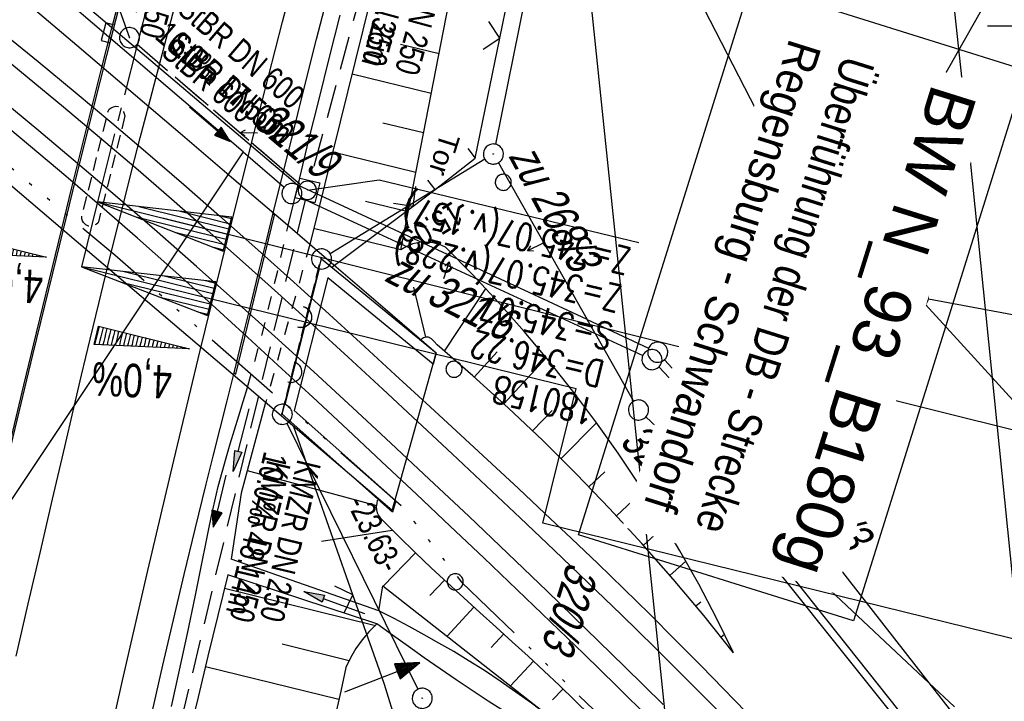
# Model space of a CAD drawing. Extents: x 507679 to 508174, y 445771 to 446563.
# Tile 6 of 43: x 507823 to 507896, y 445850 to 445900. Entities that reach past the tile are written whole.
import ezdxf

# ---------------------------------------------------------------- set-up
doc = ezdxf.new("R2010")
doc.units = 0
doc.header["$LTSCALE"] = 10
doc.header["$MEASUREMENT"] = 0
for name, pattern in [('ACAD_ISO14W100', [25.5, 12, -3, 0.5, -3, 0.5, -3, 0.5, -3]), ('ACHSE', [5.5, 4, -0.5, 0.5, -0.5]), ('AUSGEZOGEN', [0]), ('LT00', [0]), ('LT01', [0.2, 0.1, -0.1]), ('LT12', [0.4, 0.3, -0.1]), ('LT17', [0.15, 0.1, -0.05]), ('STRICHLINIE2', [0.375, 0.25, -0.125])]:
    doc.linetypes.add(name, pattern=pattern)
doc.layers.get('0').update_dxf_attribs({"linetype": 'LT00'})
for name, color, linetype in [('--EK_BW_TEXT_A', 20, 'LT00'), ('--EK_FBR', 250, 'LT00'), ('--EK_Halt-Pfeil', 4, 'LT00'), ('--EK_Haltung', 7, 'STRICHLINIE2'), ('--EK_Haltung-Text', 140, 'LT00'), ('--EK_Schacht-Text', 5, 'LT00'), ('--EL_DFK_AB_L', 21, 'LT00'), ('--EL_DFK_AB_P', 7, 'LT00'), ('--EL_Halt-Pfeil', 4, 'LT00'), ('--EL_Haltung', 182, 'STRICHLINIE2'), ('--EL_Haltung-Text', 182, 'LT00'), ('-AX-093', 35, 'ACHSE'), ('-EL-93-1', 250, 'LT00'), ('-QUE-40O', 11, 'Continuous'), ('-QUE-40W', 11, 'Continuous'), ('ABSTAND', 8, 'LT00'), ('DB-KABEL', 210, 'ACAD_ISO14W100'), ('DFK_AB_L', 21, 'LT00'), ('DFK_AB_P', 7, 'LT00'), ('DFK_BEBAUUNG', 250, 'LT00'), ('DFK_FLUR_NR', 250, 'LT00'), ('DFK_FLURNR_PFEIL', 250, 'LT00'), ('DFK_GZPKT', 250, 'LT00'), ('DFK_KATASTER', 250, 'LT00'), ('DFK_VERMPKT', 252, 'LT00'), ('DL', 182, 'LT12'), ('DL_PFEIL', 201, 'LT00'), ('DL_TEXT', 182, 'LT00'), ('PFEIL', 140, 'AUSGEZOGEN'), ('STROM_FREILTG', 80, 'STROMFREILEITUNG'), ('STROM_TEXT', 80, 'Continuous'), ('TOR_TEXT_A', 11, 'Continuous'), ('V128_AFBR_BAB', 250, 'LT00'), ('V128_BOESCH', 250, 'LT00'), ('V128_BOSCHUNG', 250, 'LT00'), ('V128_BR_KAPPE', 30, 'LT00'), ('V128_BR_WID', 30, 'LT17'), ('V128_BRUECK', 30, 'LT17'), ('V128_GRABEN', 250, 'LT00'), ('V128_H_BORD', 8, 'LT00'), ('V128_KA_MULD', 182, 'LT00'), ('V128_KA_PRUF', 182, 'LT00'), ('V128_LD_MARK', 250, 'LT00'), ('V128_OK_GLEIS', 251, 'LT00'), ('V128_RASTER', 250, 'LT00'), ('V128_RAUHGE', 250, 'LT00'), ('V128_SINKK', 182, 'LT00'), ('V128_TOR', 10, 'LT00'), ('V128_UK_DURCH', 182, 'LT00'), ('V128_Verdeckt', 253, 'LT00'), ('V128_ZAUN', 40, 'LT00')]:
    doc.layers.add(name, color=color, linetype=linetype)
doc.styles.add('Beschrift', font='ARIAL.TTF')
doc.styles.add('Haltungsbeschriftung', font='ARIAL.TTF', dxfattribs={"width": 0.75})
doc.styles.add('schachtbeschriftung', font='romans.shx', dxfattribs={"width": 0.75, "height": 2})
doc.styles.get("Standard").update_dxf_attribs({"font": 'ARIAL.TTF'})
doc.styles.add('Strom', font='txt-alt.shx')
doc.linetypes.add('STROMFREILEITUNG', pattern='A,12.7,-5.5,["xx",Strom,S=2.5,R=0,X=-2.6,Y=-0.85],-4.35', length=22.55)

# ---------------------------------------------------------------- blocks, each defined once
blk = doc.blocks.new('SYMB7060')
at = {"color": 0, "linetype": 'ByBlock'}
for p, q in [((-0.26, 0), (0, 0)), ((-0.08, 0.045), (0, 0)), ((0, 0), (-0.08, -0.045))]:
    blk.add_line(p, q, dxfattribs=at)
blk = doc.blocks.new('SYMB7010')
at = {"color": 0, "linetype": 'ByBlock'}
for points in [[(-0.031408, 0.499213), (-0.093728, 0.49134), (-0.15457, 0.475719), (-0.212975, 0.452595), (-0.268021, 0.422333), (-0.31884, 0.385411), (-0.36463, 0.342411), (-0.40467, 0.29401), (-0.438329, 0.240973), (-0.465074, 0.184136), (-0.484486, 0.124395), (-0.496256, 0.062692), (-0.5002, 0)], [(0.5002, 0), (0.496256, 0.062692), (0.484485, 0.124395), (0.465074, 0.184136), (0.438329, 0.240973), (0.40467, 0.29401), (0.36463, 0.342411), (0.31884, 0.385411), (0.268021, 0.422333), (0.212975, 0.452595), (0.15457, 0.475719), (0.093728, 0.49134), (0.031408, 0.499213), (-0.031408, 0.499213)], [(-0.5002, 0), (-0.496256, -0.062692), (-0.484486, -0.124395), (-0.465075, -0.184136), (-0.438329, -0.240973), (-0.404671, -0.29401), (-0.36463, -0.342411), (-0.31884, -0.385411), (-0.268021, -0.422333), (-0.212975, -0.452595), (-0.154571, -0.475719), (-0.093728, -0.49134), (-0.031408, -0.499213), (0.031408, -0.499213)], [(0.031408, -0.499213), (0.093728, -0.491341), (0.15457, -0.475719), (0.212975, -0.452595), (0.268021, -0.422333), (0.31884, -0.385411), (0.36463, -0.342411), (0.404671, -0.294011), (0.438329, -0.240974), (0.465075, -0.184136), (0.484486, -0.124395), (0.496256, -0.062692), (0.500201, 0)]]:
    blk.add_lwpolyline(points, dxfattribs=at)
blk = doc.blocks.new('SYMB18')
at = {"color": 0, "linetype": 'ByBlock'}
for p, q in [((1, 0.13), (0, 0)), ((0.615385, 0.08), (1, 0.08)), ((0.923077, 0.12), (1, 0.12)), ((0.000669, 0), (1, 0)), ((0.307692, 0.04), (1, 0.04)), ((0.307692, -0.04), (1, -0.04)), ((0.615385, -0.08), (1, -0.08)), ((0.923077, -0.12), (1, -0.12))]:
    blk.add_line(p, q, dxfattribs=at)
at = {"color": 0, "linetype": 'ByBlock', "flags": 128}
blk.add_lwpolyline([(0, 0), (1, -0.13), (1, 0.13)], dxfattribs=at)
blk = doc.blocks.new('Pfreil3')
at = {"layer": 'PFEIL'}
blk.add_hatch(color=256, dxfattribs=at).paths.add_polyline_path([(-1.549, 0.273), (-1.549, -0.273), (0, 0)])
for p, q in [((-1.549, 0), (-4.831, 0)), ((-1.549, -0.273), (-1.549, 0.273)), ((-1.549, 0.273), (0, 0)), ((0, 0), (-1.549, -0.273))]:
    blk.add_line(p, q, dxfattribs=at)
blk = doc.blocks.new('SYMB0011')
at = {"color": 0, "linetype": 'ByBlock'}
for p, q in [((0.5, 0), (-0.5, 0)), ((0, 0.5), (0, -0.5))]:
    blk.add_line(p, q, dxfattribs=at)
blk = doc.blocks.new('SYMB0070')
at = {"color": 0, "linetype": 'ByBlock'}
for p, q in [((-0.5, 0), (0.2, 0)), ((0.5, 0), (0.2, 0.1)), ((0.2, 0.1), (0.2, 0)), ((0.468, 0), (0.21, 0.086)), ((0.21, 0.086), (0.21, -0.086)), ((0.21, -0.086), (0.468, 0)), ((0.22, -0.072), (0.437, 0)), ((0.23, -0.058), (0.405, 0)), ((0.24, -0.045), (0.374, 0)), ((0.342, 0), (0.25, 0.031)), ((0.25, 0.031), (0.25, -0.031)), ((0.25, -0.031), (0.342, 0)), ((0.26, -0.017), (0.31, 0)), ((0.27, -0.003), (0.279, 0))]:
    blk.add_line(p, q, dxfattribs=at)
for points in [[(0.2, 0), (0.2, -0.1), (0.5, 0)], [(0.437, 0), (0.22, 0.072), (0.22, -0.072)], [(0.405, 0), (0.23, 0.058), (0.23, -0.058)], [(0.374, 0), (0.24, 0.045), (0.24, -0.045)], [(0.31, 0), (0.26, 0.017), (0.26, -0.017)], [(0.279, 0), (0.27, 0.003), (0.27, -0.003)]]:
    blk.add_lwpolyline(points, dxfattribs=at)
blk = doc.blocks.new('SYMB0024')
at = {"color": 0, "linetype": 'ByBlock'}
for p, q in [((-0.5, 0.5), (0, 0)), ((0, 0), (0.5, 0.5))]:
    blk.add_line(p, q, dxfattribs=at)
blk = doc.blocks.new('SYMB0652')
at = {"color": 0, "linetype": 'ByBlock'}
blk.add_lwpolyline([(-0.15, -0.075), (0.15, -0.075), (0.15, 0.075), (-0.15, 0.075), (-0.15, -0.075)], dxfattribs=at)
blk = doc.blocks.new('SYMB0003')
at = {"color": 0, "linetype": 'ByBlock'}
for p, q in [((-0.015712, 0), (0.010166, 0.012015)), ((0, -0.021257), (-0.015712, 0)), ((0.010166, 0.012015), (0, -0.021257))]:
    blk.add_line(p, q, dxfattribs=at)
for points in [[(-0.031395, 0.499013), (-0.093691, 0.491144), (-0.154509, 0.475528), (-0.21289, 0.452414), (-0.267913, 0.422164), (-0.318712, 0.385257), (-0.364484, 0.342274), (-0.404509, 0.293893), (-0.438154, 0.240877), (-0.464888, 0.184062), (-0.484292, 0.124345), (-0.496058, 0.062667), (-0.5, 0)], [(0.5, 0), (0.496057, 0.062667), (0.484292, 0.124345), (0.464888, 0.184062), (0.438153, 0.240877), (0.404509, 0.293893), (0.364484, 0.342274), (0.318712, 0.385257), (0.267913, 0.422164), (0.21289, 0.452414), (0.154509, 0.475528), (0.093691, 0.491144), (0.031395, 0.499013), (-0.031395, 0.499013)], [(-0.5, 0), (-0.496058, -0.062667), (-0.484292, -0.124345), (-0.464888, -0.184062), (-0.438154, -0.240877), (-0.404509, -0.293893), (-0.364485, -0.342274), (-0.318712, -0.385257), (-0.267914, -0.422164), (-0.21289, -0.452414), (-0.154509, -0.475529), (-0.093691, -0.491144), (-0.031395, -0.499014), (0.031395, -0.499014)], [(0.031395, -0.499014), (0.093691, -0.491144), (0.154509, -0.475529), (0.21289, -0.452414), (0.267914, -0.422164), (0.318712, -0.385257), (0.364485, -0.342274), (0.404509, -0.293893), (0.438154, -0.240877), (0.464889, -0.184062), (0.484292, -0.124345), (0.496058, -0.062667), (0.5, 0)]]:
    blk.add_lwpolyline(points, dxfattribs=at)
blk = doc.blocks.new('SYMB1210')
at = {"color": 0, "linetype": 'ByBlock'}
blk.add_line((0.018815, -0.179014), (0.055623, -0.17119), dxfattribs=at)
for points in [[(-0.2, -0.2), (-0.2, 0.2), (0.2, 0.2), (0.2, -0.2), (-0.2, -0.2)], [(0.018815, 0.179014), (-0.018815, 0.179014), (-0.055623, 0.17119), (-0.09, 0.155885), (-0.120444, 0.133766), (-0.145623, 0.105801), (-0.164438, 0.073213), (-0.176067, 0.037424), (-0.18, 0)], [(-0.18, 0), (-0.176067, -0.037424), (-0.164438, -0.073213), (-0.145623, -0.105801), (-0.120444, -0.133766), (-0.09, -0.155885), (-0.055623, -0.17119), (-0.018815, -0.179014), (0.018815, -0.179014)], [(0.18, 0), (0.176067, 0.037424), (0.164438, 0.073213), (0.145623, 0.105801), (0.120444, 0.133766), (0.09, 0.155885), (0.055623, 0.17119), (0.018815, 0.179014)], [(0.055623, -0.17119), (0.09, -0.155885), (0.120444, -0.133766), (0.145623, -0.105801), (0.164438, -0.073213), (0.176067, -0.037424), (0.18, 0)]]:
    blk.add_lwpolyline(points, dxfattribs=at)
blk = doc.blocks.new('SYMB1107')
at = {"color": 0, "linetype": 'ByBlock'}
for points in [[(-0.2, 0), (-0.196157, 0.039018), (-0.184776, 0.076537), (-0.166294, 0.111114), (-0.141421, 0.141421), (-0.111114, 0.166294), (-0.076537, 0.184776), (-0.039018, 0.196157), (0, 0.2)], [(0, 0.2), (0.039018, 0.196157), (0.076537, 0.184776), (0.111114, 0.166294), (0.141421, 0.141421), (0.166294, 0.111114), (0.184776, 0.076537), (0.196157, 0.039018), (0.2, 0)]]:
    blk.add_lwpolyline(points, dxfattribs=at)

msp = doc.modelspace()

# ---------------------------------------------------------------- hatches: boundary and pattern name
at = {"layer": '-QUE-40O'}
h = msp.add_hatch(dxfattribs=at)
h.set_pattern_fill('LT_0', color=256, scale=0.3, angle=256.17116, style=0, pattern_type=2)
h.set_pattern_definition([(256.17115593, (-2.12757, -3.61273), (0.29130422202, -0.07170669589), [0.3])])
h.paths.add_polyline_path([(507828.629, 445877.595), (507835.426, 445875.922), (507828.294, 445876.235)])
at = {"layer": '-QUE-40W'}
h = msp.add_hatch(dxfattribs=at)
h.set_pattern_fill('LT_0', color=256, scale=0.3, angle=256.17116, style=0, pattern_type=2)
h.set_pattern_definition([(256.17115593, (0.7908, -0.1288), (0.29130422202, -0.07170669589), [0.3])])
h.paths.add_polyline_path([(507817.953, 445884.425), (507824.75, 445882.752), (507817.619, 445883.066)])
at = {"layer": 'STROM_TEXT'}
h = msp.add_hatch(color=256, dxfattribs=at)
edge = h.paths.add_edge_path()
edge.add_arc((507893.275, 445894.366), 1, 0, 360)

# ---------------------------------------------------------------- linework, layer by layer
at = {"layer": '--EK_FBR', "color": 2}
for points in [[(507822.126, 445869.321), (507823.058, 445873.212), (507823.996, 445877.101), (507824.94, 445880.989), (507825.888, 445884.875), (507826.618, 445887.859), (507827.353, 445890.841), (507828.095, 445893.821), (507828.845, 445896.8), (507829.624, 445899.848), (507830.412, 445902.893), (507831.209, 445905.937), (507832.012, 445908.978), (507832.819, 445912.019), (507834.458, 445918.15), (507836.107, 445924.278), (507837.767, 445930.404), (507839.435, 445936.527), (507840.508, 445940.448), (507841.585, 445944.368), (507842.669, 445948.287), (507843.76, 445952.203), (507844.861, 445956.117)], [(507822.472, 445852.983), (507823.377, 445856.89), (507824.287, 445860.795), (507825.199, 445864.7), (507826.112, 445868.605), (507826.738, 445871.282), (507827.366, 445873.958), (507827.999, 445876.633), (507828.64, 445879.306), (507829.291, 445881.977), (507829.893, 445884.402), (507830.505, 445886.824), (507831.123, 445889.245), (507831.748, 445891.664), (507832.376, 445894.083), (507834.567, 445902.455)]]:
    msp.add_lwpolyline(points, dxfattribs=at)
at = {"layer": '--EK_FBR'}
msp.add_lwpolyline([(507832.648, 445848.915), (507833.43, 445852.303), (507834.221, 445855.688), (507835.022, 445859.07), (507835.837, 445862.45), (507836.666, 445865.826), (507837.183, 445867.899), (507837.704, 445869.972), (507838.225, 445872.044), (507838.745, 445874.117), (507839.362, 445876.601), (507839.974, 445879.087), (507840.583, 445881.573), (507841.192, 445884.06), (507841.801, 445886.546), (507842.828, 445890.704), (507843.865, 445894.859), (507844.915, 445899.011), (507845.977, 445903.159)], dxfattribs=at)
at = {"layer": '--EK_Haltung'}
for p, q in [((507836.858, 445921.562), (507831.131, 445899.855)), ((507852.235, 445917.272), (507844.416, 445888.461)), ((507831.509, 445898.641), (507843.651, 445888.225)), ((507844.046, 445887.007), (507833.221, 445841.637))]:
    msp.add_line(p, q, dxfattribs=at)
at = {"layer": '--EK_Schacht-Text', "flags": 128}
msp.add_lwpolyline([(507801.204, 445915.94), (507813.864, 445930.796), (507822.293, 445923.292), (507830.94, 445899.13)], dxfattribs=at)
at = {"layer": '--EL_DFK_AB_L'}
for p, q in [((507863.981, 445919.343), (507858.26, 445891.185)), ((507857.47, 445890.056), (507845.921, 445883.01)), ((507845.097, 445881.892), (507842.534, 445871.757)), ((507842.682, 445870.358), (507852.469, 445850.512))]:
    msp.add_line(p, q, dxfattribs=at)
at = {"layer": '--EL_Haltung'}
for p, q in [((507836.858, 445921.562), (507831.131, 445899.855)), ((507852.235, 445917.272), (507844.416, 445888.461)), ((507831.509, 445898.641), (507843.651, 445888.225)), ((507844.046, 445887.007), (507833.221, 445841.637))]:
    msp.add_line(p, q, dxfattribs=at)
at = {"layer": '-AX-093', "ltscale": 0.2}
msp.add_lwpolyline([(507864.233, 446012.817), (507860.404, 446000.662), (507856.652, 445988.484), (507852.976, 445976.282), (507849.376, 445964.057), (507845.854, 445951.81), (507842.408, 445939.541), (507839.04, 445927.251), (507835.748, 445914.939), (507832.534, 445902.608), (507829.398, 445890.256), (507828.556, 445886.886), (507827.358, 445882.044)], dxfattribs=at)
at = {"layer": '-EL-93-1'}
for p, q in [((507833.408, 445885.679), (507925.598, 445862.745)), ((507832.213, 445880.849), (507864.283, 445872.955)), ((507861.812, 445862.917), (507864.283, 445872.955))]:
    msp.add_line(p, q, dxfattribs=at)
msp.add_lwpolyline([(507921.977, 445848.107), (507861.812, 445862.917)], dxfattribs=at)
at = {"layer": '-QUE-40O', "flags": 128}
msp.add_lwpolyline([(507828.294, 445876.235), (507828.629, 445877.595), (507835.426, 445875.922), (507828.294, 445876.235)], dxfattribs=at)
at = {"layer": '-QUE-40W', "flags": 128}
msp.add_lwpolyline([(507817.619, 445883.066), (507817.953, 445884.425), (507824.75, 445882.752), (507817.619, 445883.066)], dxfattribs=at)
at = {"layer": 'DB-KABEL', "ltscale": 0.05, "flags": 128}
msp.add_lwpolyline([(507712.563, 445964.849), (507713.226, 445964.481), (507729.319, 445955.023), (507748.234, 445943.132), (507765.9, 445931.243), (507781.758, 445920.11), (507799.618, 445906.749), (507804.769, 445904.093), (507813.209, 445896.897), (507829.852, 445882.917), (507851.226, 445864.237), (507855.731, 445858.507), (507867.511, 445847.161), (507878.153, 445836.414), (507894.24, 445819.115), (507906.521, 445805.121), (507915.125, 445794.941), (507924.77, 445783.135), (507928.721, 445778.091)], dxfattribs=at)
at = {"layer": 'DFK_AB_L'}
for p, q in [((507863.981, 445919.343), (507858.26, 445891.185)), ((507857.47, 445890.056), (507845.921, 445883.01)), ((507845.097, 445881.892), (507842.534, 445871.757)), ((507842.682, 445870.358), (507852.469, 445850.512))]:
    msp.add_line(p, q, dxfattribs=at)
at = {"layer": 'DFK_BEBAUUNG'}
msp.add_lwpolyline([(507853.621, 445874.769), (507845.75, 445881.199), (507843.241, 445871.309), (507850.82, 445864.577), (507850.581, 445863.719), (507842.351, 445871.028), (507845.28, 445882.618), (507853.85, 445875.608), (507853.621, 445874.769)], dxfattribs=at)
at = {"layer": 'DFK_KATASTER'}
for p, q in [((507923.171, 445951.776), (507884.721, 445883.859)), ((507868.574, 445911.472), (507881.176, 445887.056)), ((507816.111, 445911.359), (507843.481, 445888.138)), ((507839.431, 445890.619), (507815.99, 445910.688)), ((507839.431, 445890.619), (507819.97, 445861.449)), ((507839.431, 445890.619), (507842.501, 445887.988)), ((507858.481, 445889.797), (507865.12, 445878.098)), ((507843.481, 445888.138), (507849.651, 445885.28)), ((507843.752, 445887.186), (507848.881, 445884.819)), ((507882.109, 445885.924), (507884.721, 445883.859)), ((507865.12, 445878.098), (507849.651, 445885.28)), ((507848.881, 445884.819), (507865.71, 445877.068)), ((507884.721, 445883.859), (507889.273, 445880.245)), ((507890.366, 445879.225), (507906.755, 445861.255)), ((507890.598, 445879.643), (507958.911, 445867.008)), ((507865.71, 445877.068), (507865.12, 445878.098)), ((507865.12, 445878.098), (507869.7, 445875.975)), ((507865.71, 445877.068), (507868.581, 445872.001)), ((507865.71, 445877.068), (507869.27, 445875.424)), ((507870.888, 445875.105), (507876.493, 445869.002)), ((507870.464, 445874.561), (507875.707, 445868.986)), ((507875.11, 445865.559), (507869.497, 445870.835)), ((507875.951, 445867.74), (507875.11, 445865.559)), ((507876.686, 445867.768), (507875.501, 445865.2)), ((507877.462, 445867.858), (507890.621, 445850.989)), ((507875.11, 445865.559), (507875.501, 445865.2)), ((507875.501, 445865.2), (507890.621, 445850.989)), ((507875.938, 445864.542), (507889.723, 445847.245)), ((507875.339, 445864.334), (507889.272, 445846.924)), ((507890.621, 445850.989), (507892.534, 445849.193)), ((507890.621, 445850.989), (507892.58, 445848.48))]:
    msp.add_line(p, q, dxfattribs=at)
at = {"layer": 'DL'}
msp.add_line((507831.509, 445898.641), (507843.651, 445888.225), dxfattribs=at)
at = {"layer": 'STROM_FREILTG', "ltscale": 0.05, "flags": 128}
for points in [[(507904.29, 445785.744), (507903.56, 445792.917), (507893.275, 445894.366), (507863.688, 446168.773), (507847.964, 446316.958), (507841.055, 446375.034)], [(507821.345, 446312.111), (507822.456, 446302.598), (507843.476, 446111.863), (507873.511, 445823.909), (507876.591, 445794.421)]]:
    msp.add_lwpolyline(points, dxfattribs=at)
at = {"layer": 'STROM_TEXT'}
msp.add_circle((507893.275, 445894.366), 1, dxfattribs=at)
at = {"layer": 'V128_AFBR_BAB', "color": 0}
for points in [[(507822.126, 445869.321), (507823.058, 445873.212), (507823.996, 445877.101), (507824.94, 445880.989), (507825.888, 445884.875), (507826.618, 445887.859), (507827.353, 445890.841), (507828.095, 445893.821), (507828.845, 445896.8), (507829.624, 445899.848), (507830.412, 445902.893), (507831.209, 445905.937), (507832.012, 445908.978), (507832.819, 445912.019), (507834.458, 445918.15), (507836.107, 445924.278), (507837.767, 445930.404), (507839.435, 445936.527), (507840.508, 445940.448), (507841.585, 445944.368), (507842.669, 445948.287), (507843.76, 445952.203), (507844.861, 445956.117)], [(507822.472, 445852.983), (507823.377, 445856.89), (507824.287, 445860.795), (507825.199, 445864.7), (507826.112, 445868.605), (507826.738, 445871.282), (507827.366, 445873.958), (507827.999, 445876.633), (507828.64, 445879.306), (507829.291, 445881.977), (507829.893, 445884.402), (507830.505, 445886.824), (507831.123, 445889.245), (507831.748, 445891.664), (507832.376, 445894.083), (507834.567, 445902.455)]]:
    msp.add_lwpolyline(points, dxfattribs=at)
at = {"layer": 'V128_AFBR_BAB'}
msp.add_lwpolyline([(507832.648, 445848.915), (507833.43, 445852.303), (507834.221, 445855.688), (507835.022, 445859.07), (507835.837, 445862.45), (507836.666, 445865.826), (507837.183, 445867.899), (507837.704, 445869.972), (507838.225, 445872.044), (507838.745, 445874.117), (507839.362, 445876.601), (507839.974, 445879.087), (507840.583, 445881.573), (507841.192, 445884.06), (507841.801, 445886.546), (507842.828, 445890.704), (507843.865, 445894.859), (507844.915, 445899.011), (507845.977, 445903.159)], dxfattribs=at)
at = {"layer": 'V128_BOESCH'}
for p, q in [((507849.566, 445856.378), (507849.862, 445858.225)), ((507849.862, 445858.225), (507864.364, 445846.884))]:
    msp.add_line(p, q, dxfattribs=at)
for points in [[(507851.195, 445883.302), (507863.578, 445946.762), (507863.716, 445947.425), (507863.866, 445948.09), (507864.018, 445948.758), (507864.163, 445949.427), (507864.292, 445950.096), (507864.395, 445950.765), (507864.464, 445951.432), (507864.488, 445952.098), (507864.459, 445952.76), (507864.377, 445953.385), (507864.249, 445954.007), (507864.088, 445954.628), (507863.904, 445955.247), (507863.709, 445955.865)], [(507876.05, 445853.239), (507874.78, 445855.812), (507873.442, 445858.351), (507872.037, 445860.853), (507870.566, 445863.318), (507869.031, 445865.742), (507867.431, 445868.124), (507865.769, 445870.464), (507864.045, 445872.758), (507862.261, 445875.006), (507860.418, 445877.205), (507858.517, 445879.355), (507856.559, 445881.453), (507854.547, 445883.499), (507854.084, 445883.698), (507853.597, 445883.824), (507853.096, 445883.872), (507852.593, 445883.843), (507852.101, 445883.736), (507851.631, 445883.554), (507851.195, 445883.302)], [(507876.05, 445853.239), (507873.824, 445856.008), (507871.537, 445858.726), (507869.19, 445861.392), (507866.783, 445864.004), (507864.318, 445866.562), (507861.796, 445869.064), (507859.219, 445871.508), (507856.587, 445873.894), (507853.902, 445876.221), (507853.696, 445876.454), (507853.487, 445876.651), (507853.275, 445876.775), (507853.057, 445876.79), (507852.903, 445876.725), (507852.747, 445876.626)], [(507849.438, 445864.616), (507849.396, 445864.369), (507849.369, 445864.127), (507849.373, 445863.895), (507849.424, 445863.678), (507849.531, 445863.477), (507849.68, 445863.291), (507849.85, 445863.111), (507851.052, 445861.901), (507852.26, 445860.722), (507853.472, 445859.571), (507854.685, 445858.443), (507855.898, 445857.333), (507857.108, 445856.236), (507858.314, 445855.149), (507859.513, 445854.065), (507860.703, 445852.981), (507861.883, 445851.892), (507863.05, 445850.793), (507864.202, 445849.679), (507865.337, 445848.547)], [(507849.41, 445855.384), (507848.837, 445854.819), (507848.315, 445854.206), (507847.849, 445853.549), (507847.443, 445852.854), (507847.099, 445852.126), (507846.711, 445850.379), (507846.326, 445848.631)]]:
    msp.add_lwpolyline(points, dxfattribs=at)
at = {"layer": 'V128_BOSCHUNG'}
for p, q in [((507851.165, 445898.645), (507854.051, 445897.939)), ((507847.557, 445896.438), (507853.476, 445894.992)), ((507849.868, 445892.785), (507852.901, 445892.044)), ((507846.112, 445890.615), (507852.326, 445889.096)), ((507848.57, 445886.926), (507851.75, 445886.149)), ((507851.195, 445883.302), (507844.671, 445884.884)), ((507853.057, 445876.79), (507852.175, 445880.512)), ((507854.464, 445875.741), (507857.569, 445880.439)), ((507856.687, 445873.805), (507858.382, 445875.701)), ((507858.882, 445871.819), (507862.058, 445875.253)), ((507861.04, 445869.791), (507862.506, 445871.32)), ((507863.163, 445867.721), (507865.821, 445870.391)), ((507839.728, 445866.839), (507849.372, 445864.213)), ((507865.247, 445865.61), (507866.422, 445866.745)), ((507867.299, 445863.452), (507869.301, 445865.325)), ((507845.286, 445861.555), (507850.56, 445862.385)), ((507869.313, 445861.254), (507870.122, 445861.986)), ((507852.283, 445860.701), (507849.889, 445858.204)), ((507871.287, 445859.014), (507872.49, 445860.062)), ((507854.448, 445858.662), (507853.364, 445857.498)), ((507838.044, 445858.049), (507849.299, 445855.281)), ((507856.651, 445856.65), (507854.662, 445854.471)), ((507873.222, 445856.735), (507873.598, 445857.049)), ((507858.878, 445854.64), (507857.954, 445853.629)), ((507875.117, 445854.414), (507875.377, 445854.622)), ((507842.339, 445853.903), (507847.35, 445852.671)), ((507836.613, 445852.209), (507846.58, 445849.784)), ((507861.107, 445852.61), (507859.392, 445850.773)), ((507863.314, 445850.54), (507862.53, 445849.736))]:
    msp.add_line(p, q, dxfattribs=at)
at = {"layer": 'V128_BR_KAPPE'}
msp.add_line((507850.544, 445863.843), (507853.843, 445875.596), dxfattribs=at)
for points in [[(507853.843, 445875.596), (507850.025, 445878.875), (507846.206, 445882.154), (507842.385, 445885.43), (507838.561, 445888.703), (507834.733, 445891.972), (507830.901, 445895.235), (507827.003, 445898.544), (507823.099, 445901.848), (507819.192, 445905.146), (507815.282, 445908.442), (507811.37, 445911.735), (507807.457, 445915.027)], [(507850.544, 445863.843), (507844.861, 445868.694), (507839.177, 445873.543), (507833.491, 445878.391), (507827.804, 445883.236), (507821.886, 445888.272), (507815.966, 445893.304), (507810.044, 445898.335), (507804.122, 445903.365)]]:
    msp.add_lwpolyline(points, dxfattribs=at)
at = {"layer": 'V128_BR_WID'}
msp.add_line((507842.329, 445871.063), (507845.252, 445882.688), dxfattribs=at)
at = {"layer": 'V128_BRUECK', "flags": 128}
msp.add_lwpolyline([(507830.603, 445893.305), (507828.623, 445885.399), (507828.566, 445885.289), (507828.469, 445885.203), (507828.35, 445885.136), (507828.11, 445885.064), (507827.875, 445885.074), (507827.676, 445885.171), (507827.509, 445885.335), (507827.423, 445885.467), (507827.373, 445885.61), (507827.376, 445885.754), (507829.349, 445893.648), (507829.426, 445893.793), (507829.564, 445893.906), (507829.736, 445893.981), (507829.921, 445894.014), (507830.094, 445893.999), (507830.274, 445893.904), (507830.409, 445893.742), (507830.514, 445893.535), (507830.603, 445893.305)], dxfattribs=at)
at = {"layer": 'V128_GRABEN'}
for points in [[(507862.939, 445953.161), (507862.163, 445950.458), (507861.382, 445947.757), (507860.599, 445945.057), (507859.817, 445942.357), (507859.036, 445939.656), (507858.26, 445936.954), (507857.49, 445934.251), (507856.728, 445931.545), (507855.865, 445928.429), (507855.013, 445925.31), (507854.173, 445922.188), (507853.341, 445919.064), (507852.516, 445915.937), (507851.696, 445912.809), (507850.88, 445909.68), (507850.066, 445906.551), (507844.398, 445883.704)], [(507842.791, 445885.082), (507842.797, 445885.109), (507843.55, 445888.254), (507844.316, 445891.396), (507845.094, 445894.535), (507845.88, 445897.672), (507846.673, 445900.807)], [(507834.077, 445849.22), (507834.677, 445851.944), (507835.263, 445854.672), (507835.835, 445857.403), (507836.39, 445860.138), (507836.61, 445861.245), (507836.832, 445862.352), (507837.063, 445863.457), (507837.307, 445864.558), (507837.571, 445865.654), (507837.851, 445866.715), (507838.149, 445867.771), (507838.461, 445868.824), (507838.782, 445869.874), (507839.106, 445870.924), (507839.429, 445871.974), (507839.745, 445873.027), (507839.752, 445873.052)], [(507841.106, 445871.898), (507839.268, 445865.148), (507838.543, 445860.231)], [(507838.288, 445859.042), (507837.542, 445856.007), (507836.798, 445852.971), (507836.06, 445849.934), (507835.331, 445846.895), (507834.612, 445843.853), (507833.908, 445840.808), (507833.084, 445837.15), (507832.282, 445833.487), (507831.5, 445829.819), (507830.735, 445826.148), (507829.985, 445822.473), (507829.248, 445818.796), (507828.675, 445815.898), (507828.106, 445813), (507827.539, 445810.102), (507827.481, 445809.805)], [(507869.995, 445842.436), (507868.592, 445843.553), (507867.188, 445844.668), (507865.779, 445845.779), (507864.364, 445846.884), (507863.234, 445847.756), (507862.096, 445848.618), (507860.95, 445849.468), (507859.792, 445850.302), (507858.621, 445851.116), (507857.436, 445851.906), (507856.233, 445852.669), (507855.145, 445853.325), (507854.044, 445853.96), (507852.933, 445854.579), (507851.815, 445855.185), (507850.692, 445855.784), (507849.566, 445856.378)], [(507869.419, 445841.538), (507868.29, 445842.381), (507867.158, 445843.22), (507866.021, 445844.052), (507864.878, 445844.874), (507863.725, 445845.683), (507862.538, 445846.491), (507861.343, 445847.286), (507860.141, 445848.073), (507858.936, 445848.855), (507857.731, 445849.637), (507856.53, 445850.425), (507855.335, 445851.221), (507854.139, 445852.037), (507852.95, 445852.864), (507851.767, 445853.699), (507850.587, 445854.54), (507849.41, 445855.384)]]:
    msp.add_lwpolyline(points, dxfattribs=at)
at = {"layer": 'V128_H_BORD'}
for points in [[(507816.766, 445845.86), (507818.111, 445851.74), (507819.475, 445857.615), (507820.856, 445863.487), (507822.252, 445869.355), (507823.722, 445875.464), (507825.208, 445881.569), (507826.712, 445887.67), (507828.235, 445893.766), (507829.777, 445899.857), (507831.341, 445905.943), (507832.926, 445912.023), (507834.224, 445916.934), (507835.536, 445921.841), (507836.86, 445926.744), (507838.196, 445931.645), (507839.541, 445936.543), (507841.12, 445942.248), (507842.712, 445947.95), (507844.317, 445953.647)], [(507838.745, 445874.117), (507838.874, 445874.024), (507841.761, 445885.894), (507841.66, 445885.966)]]:
    msp.add_lwpolyline(points, dxfattribs=at)
at = {"layer": 'V128_LD_MARK'}
msp.add_lwpolyline([(507828.582, 445842.937), (507830.429, 445851.162), (507832.318, 445859.378), (507834.248, 445867.584), (507836.22, 445875.781), (507838.231, 445883.969), (507840.282, 445892.147), (507842.37, 445900.317), (507844.496, 445908.477), (507846.657, 445916.628), (507848.854, 445924.769), (507851.085, 445932.902), (507853.35, 445941.026), (507855.647, 445949.14), (507857.976, 445957.246), (507861.042, 445967.746), (507864.161, 445978.23), (507867.332, 445988.698), (507870.557, 445999.149), (507873.836, 446009.583)], dxfattribs=at)
at = {"layer": 'V128_OK_GLEIS'}
for points in [[(507821.342, 445899.622), (507824.119, 445897.358), (507826.881, 445895.075), (507829.626, 445892.772), (507832.318, 445890.478), (507834.994, 445888.165), (507837.655, 445885.834), (507840.302, 445883.487), (507842.938, 445881.126), (507845.563, 445878.754), (507848.18, 445876.371), (507850.789, 445873.98), (507853.393, 445871.583), (507855.993, 445869.181), (507857.987, 445867.335), (507859.976, 445865.485), (507861.96, 445863.63), (507863.936, 445861.766), (507865.902, 445859.892), (507867.855, 445858.006), (507869.794, 445856.105), (507871.717, 445854.188), (507873.62, 445852.251), (507892.874, 445832.453)], [(507820.555, 445898.441), (507823.289, 445896.213), (507826.007, 445893.967), (507828.71, 445891.703), (507831.403, 445889.411), (507834.079, 445887.1), (507836.74, 445884.77), (507839.387, 445882.425), (507842.021, 445880.064), (507844.644, 445877.689), (507847.255, 445875.303), (507849.857, 445872.906), (507852.451, 445870.499), (507855.038, 445868.086), (507857.582, 445865.699), (507860.119, 445863.305), (507862.648, 445860.903), (507865.166, 445858.489), (507867.671, 445856.064), (507870.164, 445853.625), (507872.641, 445851.171), (507874.792, 445849.014)], [(507870.776, 445849.366), (507867.905, 445852.209), (507865.018, 445855.035), (507862.115, 445857.845), (507859.198, 445860.641), (507856.267, 445863.424), (507853.326, 445866.194), (507850.46, 445868.872), (507847.585, 445871.539), (507844.697, 445874.192), (507841.796, 445876.831), (507838.88, 445879.454), (507835.95, 445882.059), (507833.003, 445884.645), (507830.038, 445887.21), (507827.055, 445889.754), (507824.159, 445892.186), (507821.246, 445894.598)], [(507869.798, 445848.315), (507867.34, 445850.741), (507864.868, 445853.153), (507862.384, 445855.552), (507859.89, 445857.941), (507857.387, 445860.321), (507854.877, 445862.695), (507852.363, 445865.064), (507849.787, 445867.484), (507847.206, 445869.898), (507844.619, 445872.306), (507842.024, 445874.704), (507839.419, 445877.091), (507836.802, 445879.465), (507834.172, 445881.823), (507831.527, 445884.164), (507828.866, 445886.486), (507826.186, 445888.786), (507823.559, 445891.002), (507820.915, 445893.198)]]:
    msp.add_lwpolyline(points, dxfattribs=at)
at = {"layer": 'V128_RASTER'}
msp.add_line((507904.997, 445900), (507894.997, 445900), dxfattribs=at)
at = {"layer": 'V128_RAUHGE'}
for p, q in [((507849.566, 445856.378), (507838.543, 445860.231)), ((507849.41, 445855.384), (507838.288, 445859.042))]:
    msp.add_line(p, q, dxfattribs=at)
at = {"layer": 'V128_TOR'}
for p, q in [((507856.206, 445890.859), (507856.762, 445890.151)), ((507853.775, 445887.802), (507853.219, 445888.51))]:
    msp.add_line(p, q, dxfattribs=at)
at = {"layer": 'V128_Verdeckt', "linetype": 'LT01', "flags": 128}
for points in [[(507839.752, 445873.052), (507840.234, 445874.739), (507840.696, 445876.457), (507841.138, 445878.182), (507841.564, 445879.911), (507841.979, 445881.642), (507842.388, 445883.376), (507842.791, 445885.082)], [(507844.398, 445883.704), (507844.351, 445883.515), (507841.118, 445871.941), (507841.106, 445871.898)]]:
    msp.add_lwpolyline(points, dxfattribs=at)
at = {"layer": 'V128_ZAUN'}
for p, q in [((507858.592, 445899.097), (507861.599, 445913.793)), ((507846.036, 445882.015), (507852.118, 445886.563)), ((507847.62, 445857.564), (507843.206, 445870.106))]:
    msp.add_line(p, q, dxfattribs=at)
for points in [[(507852.118, 445886.563), (507853.775, 445887.802), (507856.762, 445890.151), (507858.592, 445899.097)], [(507849.76, 445843.248), (507850.907, 445847.884), (507849.985, 445850.862), (507849.601, 445851.936), (507847.62, 445857.564)]]:
    msp.add_lwpolyline(points, dxfattribs=at)

# ---------------------------------------------------------------- block references
at = {"layer": '--EK_Halt-Pfeil', "yscale": 4, "zscale": 4}
for p, xscale, rotation in [((507836.928, 445892.674), 4.000000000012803, 319.3752400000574), ((507837.661, 445864.554), 3.999999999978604, 256.5794099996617)]:
    msp.add_blockref('SYMB0070', p, dxfattribs=dict(at, xscale=xscale, rotation=rotation))
at = {"layer": '--EL_DFK_AB_P', "xscale": 1.500000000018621, "yscale": 1.5, "zscale": 1.5, "rotation": 264.7377099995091}
for p in [(507858.111, 445890.448), (507845.28, 445882.618), (507842.351, 445871.028), (507852.8, 445849.839)]:
    msp.add_blockref('SYMB0003', p, dxfattribs=at)
at = {"layer": '--EL_Halt-Pfeil', "yscale": 4, "zscale": 4}
for p, xscale, rotation in [((507836.928, 445892.674), 4.000000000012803, 319.3752400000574), ((507837.661, 445864.554), 3.999999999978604, 256.5794099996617)]:
    msp.add_blockref('SYMB0070', p, dxfattribs=dict(at, xscale=xscale, rotation=rotation))
at = {"layer": '-EL-93-1', "yscale": 10, "zscale": 10}
for p, xscale, rotation in [((507828.556, 445886.886), 10.00000000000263, 346.0303719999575), ((507827.358, 445882.044), 10.00000000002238, 346.1711559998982)]:
    msp.add_blockref('SYMB18', p, dxfattribs=dict(at, xscale=xscale, rotation=rotation))
at = {"layer": 'DFK_AB_P', "xscale": 1.500000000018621, "yscale": 1.5, "zscale": 1.5, "rotation": 264.7377099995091}
for p in [(507858.111, 445890.448), (507845.28, 445882.618), (507842.351, 445871.028), (507852.8, 445849.839)]:
    msp.add_blockref('SYMB0003', p, dxfattribs=at)
at = {"layer": 'DFK_FLURNR_PFEIL', "zscale": 5}
for p, xscale, yscale, rotation in [((507839.186, 445892.025), 4.999999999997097, 5.000000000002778, 179.173306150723), ((507860.651, 445883.22), 5, 5, 205.9071700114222), ((507854.82, 445882.398), 5, 5, 71.564059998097), ((507872.371, 445873.329), 5, 5, 205.5293300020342), ((507874.439, 445866.13), 5, 5, 53.12859999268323), ((507879.515, 445866.153), 5, 5, 189.4609700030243)]:
    msp.add_blockref('SYMB7060', p, dxfattribs=dict(at, xscale=xscale, yscale=yscale, rotation=rotation))
at = {"layer": 'DFK_GZPKT', "xscale": 1.500000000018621, "yscale": 1.5, "zscale": 1.5, "rotation": 264.7377099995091}
for p in [(507843.07, 445887.499), (507881.52, 445886.39), (507889.86, 445879.779), (507870.38, 445875.66), (507869.951, 445875.108), (507868.95, 445871.349), (507876.22, 445868.438), (507877, 445868.447), (507875.471, 445865.129), (507874.87, 445864.917)]:
    msp.add_blockref('SYMB7010', p, dxfattribs=at)
at = {"layer": 'DFK_VERMPKT', "xscale": 1.200000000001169, "yscale": 1.200000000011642, "zscale": 1.2, "rotation": 264.7377100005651}
for p in [(507892.58, 445892.869), (507858.85, 445888.338), (507855.171, 445874.388), (507855.261, 445858.529)]:
    msp.add_blockref('SYMB7010', p, dxfattribs=at)
at = {"layer": 'DL_PFEIL', "xscale": 4.000000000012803, "yscale": 4, "zscale": 4, "rotation": 319.3752400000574}
msp.add_blockref('SYMB0070', (507836.928, 445892.674), dxfattribs=at)
at = {"layer": 'PFEIL'}
for p, rotation in [((507838.678, 445866.761), 255.6520068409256), ((507843.947, 445857.797), 160.3970970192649)]:
    msp.add_blockref('Pfreil3', p, dxfattribs=dict(at, rotation=rotation))
at = {"layer": 'V128_BR_WID', "xscale": 0.1000000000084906, "yscale": 0.09999999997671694, "zscale": 0.1, "rotation": 252.6066100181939}
for p in [(507845.252, 445882.688), (507842.329, 445871.063)]:
    msp.add_blockref('SYMB0011', p, dxfattribs=at)
at = {"layer": 'V128_KA_MULD', "xscale": 3.799999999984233, "yscale": 3.800000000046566, "zscale": 3.8, "rotation": 76.08962149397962}
msp.add_blockref('SYMB1210', (507844.22, 445887.737), dxfattribs=at)
at = {"layer": 'V128_KA_PRUF', "xscale": 1.499999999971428, "yscale": 1.5, "zscale": 1.5, "rotation": 252.6066100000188}
msp.add_blockref('SYMB0003', (507830.94, 445899.13), dxfattribs=at)
at = {"layer": 'V128_SINKK', "xscale": 4.500000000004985, "yscale": 4.499999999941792, "zscale": 4.5, "rotation": 75.33436569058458}
msp.add_blockref('SYMB0652', (507829.329, 445899.49), dxfattribs=at)
at = {"layer": 'V128_TOR', "xscale": 6.000000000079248, "yscale": 5.999999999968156, "zscale": 6, "rotation": 21.35386843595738}
msp.add_blockref('SYMB0070', (507849.817, 445851.406), dxfattribs=at)
at = {"layer": 'V128_UK_DURCH', "yscale": 4, "zscale": 4}
for p, xscale, rotation in [((507843.73, 445878.29), 4.000000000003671, 252.6066100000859), ((507843.737, 445878.286), 4.000000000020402, 257.3568225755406), ((507842.991, 445874.185), 4.000000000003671, 252.6066100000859)]:
    msp.add_blockref('SYMB1107', p, dxfattribs=dict(at, xscale=xscale, rotation=rotation))
at = {"layer": 'V128_ZAUN', "yscale": 2.099999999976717, "zscale": 2.1}
for p, xscale, rotation in [((507858.592, 445899.097), 2.099999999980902, 78.43584999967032), ((507852.118, 445886.563), 2.100000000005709, 36.78518000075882), ((507847.62, 445857.564), 2.099999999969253, 109.3911699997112)]:
    msp.add_blockref('SYMB0024', p, dxfattribs=dict(at, xscale=xscale, rotation=rotation))

# ---------------------------------------------------------------- texts
at = {"layer": '--EK_Haltung-Text', "style": 'Haltungsbeschriftung', "width": 0.75}
for s, rotation, p in [('17.2‰ 31.36m', -105.18398, (507851.482, 445909.164)), ('KMZR DN 250', -105.18398, (507853.953, 445908.493)), ('StBR DN 600', -40.62476, (507834.419, 445901.058)), ('16.0‰ 17.50m', -40.62476, (507832.752, 445899.115)), ('10.0‰ 48.14m', -103.42059, (507841.006, 445868.33)), ('KMZR DN 250', -103.42059, (507843.496, 445867.736))]:
    msp.add_text(s, height=1.8, rotation=rotation, dxfattribs=at).set_placement(p)
at = {"layer": '--EK_Schacht-Text', "style": 'schachtbeschriftung', "width": 0.75}
for s, p in [('S=345.07', (507867.168, 445877.757)), ('D=346.22', (507866.5, 445874.955)), ('180158', (507865.831, 445872.153))]:
    msp.add_text(s, height=2, rotation=-193.42059, dxfattribs=at).set_placement(p)
at = {"layer": '--EL_Haltung-Text', "style": 'Haltungsbeschriftung', "width": 0.75}
for s, rotation, p in [('KMZR DN 250', -104.77923, (507834.786, 445911.216)), ('KMZR DN 250', -105.18398, (507851.482, 445909.164)), ('StBR DN 600', -40.62476, (507833.662, 445898.327)), ('KMZR DN 250', -103.42059, (507841.239, 445867.699))]:
    msp.add_text(s, height=1.8, rotation=rotation, dxfattribs=at).set_placement(p)
at = {"layer": '-QUE-40O', "style": 'Beschrift', "width": 0.75}
msp.add_text('4,0%', height=2.5, rotation=177.48109, dxfattribs=at).set_placement((507834.159, 445874.669))
at = {"layer": '-QUE-40W', "style": 'Beschrift', "width": 0.75}
msp.add_text('4,0%', height=2.5, rotation=177.48109, dxfattribs=at).set_placement((507824.524, 445881.778))
at = {"layer": 'ABSTAND', "width": 0.75}
for s, rotation, p in [(' -15.03-', -148.60501, (507856.054, 445887.571)), (' -23.63-', -63.74919, (507846.9, 445864.891))]:
    msp.add_text(s, height=1.8, rotation=rotation, dxfattribs=at).set_placement(p)
at = {"layer": 'DFK_FLUR_NR', "oblique": 13.754, "width": 0.75}
for s, rotation, p in [('321/9', -40.08528, (507840.071, 445892.685)), ('zu 268/3', 298.31644, (507859.202, 445890.318)), ('zu 321/6', -27.1176, (507849.881, 445881.029)), ('321/8', -46.90978, (507872.808, 445875.169)), ('320/4', -46.68442, (507867.464, 445868.937)), ('322/3', -52.27063, (507880.45, 445865.811)), ('320/3', 252.6066, (507863.678, 445860.108))]:
    msp.add_text(s, height=2.5, rotation=rotation, dxfattribs=at).set_placement(p)
at = {"layer": 'DL_TEXT', "style": 'Haltungsbeschriftung', "width": 0.75}
msp.add_text('StBR 600', height=1.8, rotation=-40.62476, dxfattribs=at).set_placement((507833.21, 445897.893))
at = {"layer": 'TOR_TEXT_A', "insert": (507854.178, 445892.133), "char_height": 1.5, "attachment_point": 7, "rotation": 252.60661, "style": 'Beschrift'}
msp.add_mtext('Tor', dxfattribs=at)

# ---------------------------------------------------------------- next in the draw order: texts
at = {"layer": '--EK_BW_TEXT_A', "insert": (507894.238, 445894.755), "char_height": 2, "width": 37.55462, "attachment_point": 1, "rotation": 252.60661, "style": 'Beschrift', "bg_fill": 3, "box_fill_scale": 1.5, "bg_fill_color": 256, "bg_fill_transparency": 0}
msp.add_mtext('{\\fArial|b0|i0|c238|p34;\\H1.7499x;BW N_93_B1\\fArial|b0|i0|c0|p34;80g\\fArial|b0|i0|c238|p34;\\W0.8;\\P\\H0.3714x;\\W1;\\P\\fArial|b0|i0|c0|p34;\\H1.924x;\\W0.8;Überführung der DB - Strecke\\P\\W0.9;Regensburg - Schwandorf }', dxfattribs=at)

# ---------------------------------------------------------------- next in the draw order: linework, layer by layer
at = {"layer": '--EK_BW_TEXT_A'}
msp.add_lwpolyline([(507897.876, 445896.708), (507885.002, 445855.611), (507864.457, 445862.047), (507877.33, 445903.144)], close=True, dxfattribs=at)
at = {"layer": '--EK_Schacht-Text', "flags": 128}
msp.add_lwpolyline([(507868.969, 445883.828), (507849.592, 445888.51), (507844.22, 445887.737)], dxfattribs=at)

# ---------------------------------------------------------------- next in the draw order: texts
at = {"layer": '--EK_Schacht-Text', "style": 'schachtbeschriftung', "width": 0.75}
for s, p in [('Z=345.07(v.157)', (507868.505, 445883.361)), ('Z=345.07(v.228)', (507867.837, 445880.559))]:
    msp.add_text(s, height=2, rotation=-193.42059, dxfattribs=at).set_placement(p)

doc.saveas('drawing.dxf')
